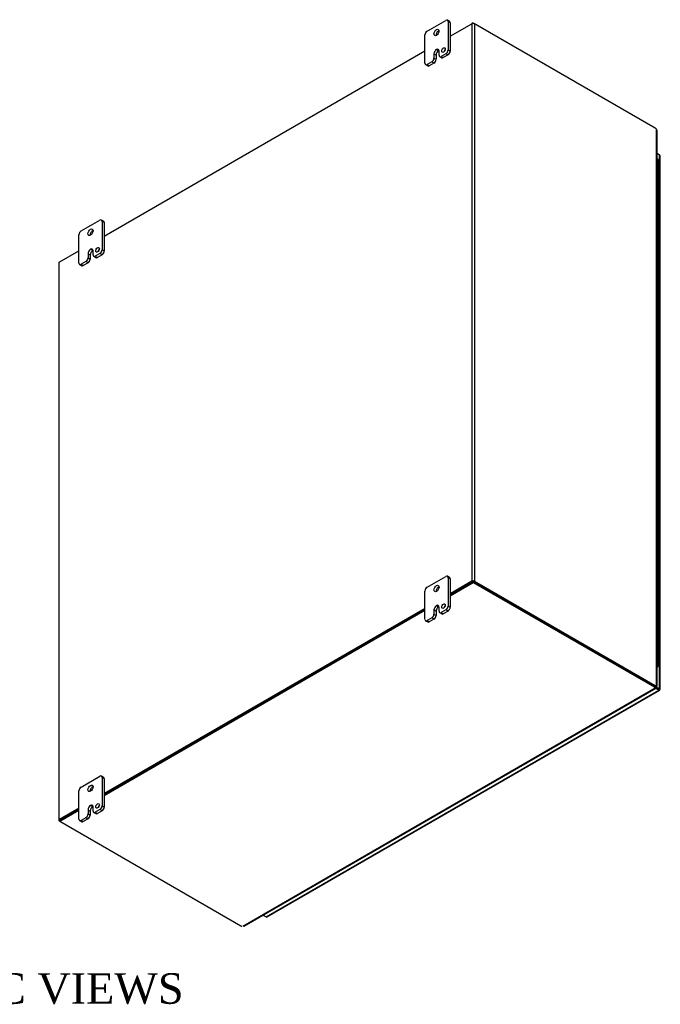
# Model space of a CAD drawing. Header units: inches. Extents: x 14 to 237, y 6 to 158.
# Tile 9 of 9: x 206 to 237, y 109 to 157. Entities that reach past the tile are written whole.
import ezdxf
from ezdxf.enums import TextEntityAlignment as Align

# ---------------------------------------------------------------- set-up
doc = ezdxf.new("R2010")
doc.units = ezdxf.units.IN
doc.header["$MEASUREMENT"] = 0
for name, color, linetype in [('COM48496', 7, 'CONTINUOUS'), ('COM70236-4', 7, 'CONTINUOUS'), ('COM71782-3', 7, 'CONTINUOUS'), ('DEFAULT', 7, 'CONTINUOUS'), ('FET07710', 7, 'CONTINUOUS'), ('HNG10620-38B', 7, 'CONTINUOUS'), ('HNG10620-38C', 7, 'CONTINUOUS'), ('HNG10620-38P', 7, 'CONTINUOUS')]:
    doc.layers.add(name, color=color, linetype=linetype)
doc.styles.add('SEACAD_TIMES_NEW_ROMAN', font='times.ttf')

msp = doc.modelspace()

# ---------------------------------------------------------------- linework, layer by layer
at = {"layer": 'COM48496', "color": 7}
for p, q in [((227.062, 156.293), (228.132, 156.911)), ((228.132, 156.911), (228.132, 129.571)), ((228.254, 156.911), (228.254, 129.571)), ((237.116, 151.795), (228.254, 156.911)), ((210.091, 146.496), (225.824, 155.579)), ((237.183, 124.435), (237.183, 151.737)), ((237.208, 124.421), (237.208, 151.681)), ((207.889, 145.224), (208.854, 145.781)), ((207.864, 145.189), (207.864, 117.849)), ((207.889, 117.884), (207.889, 145.224)), ((228.132, 129.571), (227.062, 128.953)), ((228.173, 129.548), (227.062, 128.906)), ((228.213, 129.548), (237.075, 124.431)), ((228.254, 129.571), (237.116, 124.455)), ((225.824, 128.239), (210.091, 119.155)), ((225.824, 128.192), (210.091, 119.108)), ((237.116, 124.455), (237.075, 124.431)), ((237.142, 124.412), (237.183, 124.435)), ((237.172, 124.421), (237.183, 124.414)), ((237.183, 124.414), (237.172, 124.421)), ((237.181, 124.421), (237.206, 124.418)), ((208.854, 118.441), (207.889, 117.884)), ((208.854, 118.394), (207.93, 117.861)), ((207.91, 117.802), (207.889, 117.814))]:
    msp.add_line(p, q, dxfattribs=at)
for centre, radius, start, end in [((237.134, 151.681), 0.0746, 0.3232, 48.8002), ((237.177, 124.343), 0.0781, 87.6094, 112.6532), ((237.188, 124.463), 0.0494, 264.0996, 291.6339)]:
    msp.add_arc(centre, radius, start, end, dxfattribs=at)
for centre, major_axis, start_param, end_param in [((228.193, 156.876), (-0.0864, 0), 3.926991, 5.497787), ((237.116, 151.632), (-0.1, 0.173), 5.006396, 5.497787), ((207.95, 145.189), (0.0864, 0), 2.356194, 3.141593), ((228.193, 129.536), (0.0864, 0), 0.785398, 2.356194), ((237.075, 124.594), (0.1, -0.173), 5.497787, 5.989178), ((237.116, 124.618), (0.1, -0.173), 5.497787, 5.989178), ((207.95, 117.849), (0.0864, 0), 2.356194, 3.926991)]:
    msp.add_ellipse(centre, major_axis=major_axis, ratio=0.57735, start_param=start_param, end_param=end_param, dxfattribs=at)
msp.add_open_spline([(237.183, 124.435), (237.184, 124.435), (237.186, 124.435), (237.19, 124.434), (237.193, 124.432), (237.196, 124.431), (237.198, 124.43), (237.2, 124.429), (237.202, 124.428), (237.204, 124.427), (237.206, 124.425), (237.208, 124.423), (237.208, 124.421), (237.208, 124.419), (237.207, 124.418), (237.206, 124.418)], degree=3, knots=[0, 0, 0, 0, 0.058839, 0.117335, 0.175479, 0.233264, 0.290679, 0.347718, 0.404373, 0.460635, 0.516498, 0.640635, 0.762642, 0.882451, 1, 1, 1, 1], dxfattribs=at)
at = {"layer": 'COM70236-4', "color": 7}
for p, q in [((228.193, 156.947), (228.132, 156.911)), ((228.193, 156.926), (228.193, 156.947)), ((228.193, 156.947), (228.254, 156.911)), ((227.062, 128.906), (228.193, 129.559)), ((227.062, 128.859), (228.193, 129.512)), ((228.193, 129.559), (228.193, 129.512)), ((228.193, 129.559), (237.075, 124.431)), ((228.193, 129.512), (237.075, 124.384)), ((210.091, 119.108), (225.824, 128.192)), ((210.091, 119.061), (225.824, 128.145)), ((216.887, 112.651), (237.125, 124.336)), ((216.938, 112.651), (237.151, 124.321)), ((237.075, 124.431), (237.075, 124.384)), ((237.125, 124.383), (237.125, 124.336)), ((237.144, 124.347), (237.133, 124.353)), ((237.133, 124.353), (237.144, 124.347)), ((237.137, 124.345), (237.153, 124.325)), ((207.91, 117.849), (208.854, 118.394)), ((207.91, 117.802), (208.854, 118.347)), ((207.91, 117.849), (207.91, 117.802)), ((207.91, 117.802), (216.792, 112.674))]:
    msp.add_line(p, q, dxfattribs=at)
for centre, radius, start, end in [((237.203, 124.387), 0.0781, 187.3468, 212.3906), ((237.105, 124.318), 0.0481, 7.9737, 36.2928)]:
    msp.add_arc(centre, radius, start, end, dxfattribs=at)
for centre, major_axis, start_param, end_param in [((236.934, 124.35), (0.2, 0), 0.294007, 0.785398), ((236.934, 124.302), (0.2, 0), 0.294007, 0.785398), ((216.934, 112.755), (-0.2, 0), 0.785398, 1.119177)]:
    msp.add_ellipse(centre, major_axis=major_axis, ratio=0.57735, start_param=start_param, end_param=end_param, dxfattribs=at)
msp.add_open_spline([(237.125, 124.336), (237.129, 124.332), (237.133, 124.329), (237.14, 124.324), (237.143, 124.322), (237.148, 124.321), (237.149, 124.321), (237.152, 124.322), (237.153, 124.323), (237.153, 124.325)], degree=3, knots=[0, 0, 0, 0, 0.25, 0.25, 0.5, 0.5, 0.75, 0.75, 1, 1, 1, 1], dxfattribs=at)
at = {"layer": 'COM71782-3', "color": 7}
for p, q in [((237.337, 150.469), (237.208, 150.543)), ((237.337, 124.301), (237.337, 150.469)), ((237.363, 124.266), (237.363, 150.434)), ((218.038, 113.112), (237.296, 124.231)), ((218.082, 113.108), (237.34, 124.226)), ((236.949, 124.526), (236.93, 124.515)), ((236.949, 124.547), (236.949, 124.526)), ((236.949, 124.526), (237.337, 124.301)), ((237.126, 124.376), (237.297, 124.278)), ((237.296, 124.278), (237.126, 124.376)), ((237.296, 124.231), (237.145, 124.318)), ((237.297, 124.278), (237.296, 124.278)), ((237.354, 124.244), (237.296, 124.278)), ((237.297, 124.278), (237.297, 124.278)), ((237.297, 124.278), (237.337, 124.254)), ((237.354, 124.244), (237.297, 124.278)), ((217.887, 113.199), (218.038, 113.112))]:
    msp.add_line(p, q, dxfattribs=at)
for centre, major_axis, ratio, start_param, end_param in [((237.276, 150.434), (-0.0864, 0), 0.57735, 3.141593, 3.926991), ((237.276, 124.289), (-0.0288, 0.0166), 0.000948, 2.355648, 3.926445), ((237.296, 124.301), (-0.0432, 0.0748), 0.57735, 2.356194, 3.587154), ((237.276, 124.289), (-0.0288, 0.0166), 0.000948, 2.356741, 3.927537), ((237.276, 124.266), (-0.0864, 0), 0.57735, 2.696031, 3.926991), ((237.276, 124.289), (0.0864, -0.0498), 0.000948, -0.784852, -0.445015), ((237.276, 124.289), (0.0863, -0.0499), 0.000948, 0.445015, 0.784852), ((218.038, 113.182), (-0.0432, 0.0748), 0.57735, 2.356194, 3.141593)]:
    msp.add_ellipse(centre, major_axis=major_axis, ratio=ratio, start_param=start_param, end_param=end_param, dxfattribs=at)
at = {"layer": 'FET07710', "color": 7}
for p, q in [((225.93, 156.544), (226.85, 157.075)), ((227.031, 157.022), (226.925, 157.083)), ((226.956, 157.014), (226.956, 155.626)), ((227.062, 156.953), (226.956, 157.014)), ((227.062, 156.953), (227.062, 155.565)), ((225.824, 154.973), (225.824, 156.361)), ((226.39, 155.646), (226.39, 155.646)), ((226.39, 155.646), (226.496, 155.585)), ((226.39, 155.646), (226.496, 155.585)), ((226.496, 155.585), (226.496, 155.585)), ((226.514, 155.371), (226.514, 155.575)), ((226.956, 155.626), (227.062, 155.565)), ((226.161, 155.044), (225.93, 154.911)), ((226.267, 154.983), (226.161, 155.044)), ((226.267, 155.432), (226.267, 155.228)), ((226.267, 155.432), (226.373, 155.371)), ((226.267, 155.228), (226.373, 155.167)), ((226.373, 155.371), (226.373, 155.167)), ((226.545, 155.302), (226.651, 155.241)), ((226.85, 155.442), (226.62, 155.309)), ((226.62, 155.309), (226.726, 155.248)), ((226.956, 155.381), (226.726, 155.248)), ((226.956, 155.381), (226.85, 155.442)), ((225.855, 154.904), (225.961, 154.843)), ((225.93, 154.911), (226.036, 154.85)), ((226.267, 154.983), (226.036, 154.85)), ((208.96, 146.747), (209.879, 147.277)), ((210.06, 147.224), (209.954, 147.285)), ((209.985, 147.216), (209.985, 145.828)), ((210.091, 147.155), (209.985, 147.216)), ((210.091, 147.155), (210.091, 145.767)), ((208.854, 145.175), (208.854, 146.563)), ((209.42, 145.848), (209.42, 145.848)), ((209.42, 145.848), (209.526, 145.787)), ((209.42, 145.848), (209.525, 145.787)), ((209.985, 145.828), (210.091, 145.767)), ((209.296, 145.634), (209.296, 145.43)), ((209.296, 145.634), (209.402, 145.573)), ((209.296, 145.43), (209.402, 145.369)), ((209.402, 145.573), (209.402, 145.369)), ((209.526, 145.787), (209.525, 145.787)), ((209.543, 145.573), (209.543, 145.777)), ((209.574, 145.504), (209.68, 145.443)), ((209.879, 145.644), (209.649, 145.511)), ((209.649, 145.511), (209.755, 145.45)), ((209.985, 145.583), (209.755, 145.45)), ((209.985, 145.583), (209.879, 145.644)), ((208.885, 145.106), (208.991, 145.045)), ((209.19, 145.246), (208.96, 145.114)), ((208.96, 145.114), (209.066, 145.052)), ((209.296, 145.185), (209.066, 145.052)), ((209.296, 145.185), (209.19, 145.246)), ((225.93, 129.273), (226.85, 129.804)), ((227.031, 129.751), (226.925, 129.812)), ((226.956, 129.743), (226.956, 128.355)), ((227.062, 129.682), (226.956, 129.743)), ((227.062, 129.682), (227.062, 128.294)), ((225.824, 127.702), (225.824, 129.09)), ((226.267, 128.161), (226.267, 127.957)), ((226.267, 128.161), (226.373, 128.1)), ((226.373, 128.1), (226.373, 127.896)), ((226.39, 128.375), (226.39, 128.375)), ((226.39, 128.375), (226.496, 128.314)), ((226.39, 128.375), (226.496, 128.314)), ((226.496, 128.314), (226.496, 128.314)), ((226.514, 128.1), (226.514, 128.304)), ((226.545, 128.031), (226.651, 127.97)), ((226.85, 128.171), (226.62, 128.038)), ((226.62, 128.038), (226.726, 127.977)), ((226.956, 128.11), (226.726, 127.977)), ((226.956, 128.11), (226.85, 128.171)), ((226.956, 128.355), (227.062, 128.294)), ((225.855, 127.633), (225.961, 127.572)), ((226.161, 127.773), (225.93, 127.641)), ((225.93, 127.641), (226.036, 127.579)), ((226.267, 127.712), (226.036, 127.579)), ((226.267, 127.712), (226.161, 127.773)), ((226.267, 127.957), (226.373, 127.896)), ((208.96, 119.476), (209.879, 120.006)), ((210.06, 119.953), (209.954, 120.014)), ((209.985, 119.945), (209.985, 118.557)), ((210.091, 119.884), (209.985, 119.945)), ((210.091, 119.884), (210.091, 118.496)), ((208.854, 117.904), (208.854, 119.292)), ((209.296, 118.363), (209.296, 118.159)), ((209.296, 118.363), (209.402, 118.302)), ((209.42, 118.577), (209.42, 118.577)), ((209.42, 118.577), (209.526, 118.516)), ((209.42, 118.577), (209.525, 118.516)), ((209.526, 118.516), (209.525, 118.516)), ((209.543, 118.302), (209.543, 118.506)), ((209.879, 118.373), (209.649, 118.241)), ((209.985, 118.312), (209.755, 118.179)), ((209.985, 118.312), (209.879, 118.373)), ((209.985, 118.557), (210.091, 118.496)), ((208.885, 117.835), (208.991, 117.774)), ((209.19, 117.975), (208.96, 117.843)), ((208.96, 117.843), (209.066, 117.781)), ((209.296, 117.914), (209.066, 117.781)), ((209.296, 117.914), (209.19, 117.975)), ((209.296, 118.159), (209.402, 118.098)), ((209.402, 118.302), (209.402, 118.098)), ((209.574, 118.233), (209.68, 118.172)), ((209.649, 118.241), (209.755, 118.179))]:
    msp.add_line(p, q, dxfattribs=at)
for centre, major_axis, start_param, end_param in [((226.85, 156.953), (-0.075, -0.13), 2.356194, 3.926991), ((226.956, 156.892), (-0.075, -0.13), 2.356194, 3.141593), ((225.93, 156.422), (0.075, 0.13), 0.785398, 2.356194), ((226.496, 156.422), (0.088, 0.152), 0.649107, 2.492486), ((226.39, 155.503), (0.087, 0.151), 0.785398, 2.356194), ((226.496, 155.442), (0.087, 0.151), 0.785398, 2.356194), ((226.39, 155.504), (-0.087, -0.151), 2.356194, 3.926991), ((226.496, 155.443), (-0.087, -0.151), 3.793313, 3.926991), ((226.841, 155.56), (0.062, 0.108), 1.008936, 2.132657), ((226.85, 155.565), (-0.075, -0.13), 0.785398, 2.356194), ((226.956, 155.504), (0.075, 0.13), 3.926991, 5.497787), ((226.161, 155.167), (-0.075, -0.13), 0.785398, 2.356194), ((226.267, 155.106), (0.075, 0.13), 3.926991, 5.497787), ((226.62, 155.432), (0.075, 0.13), 2.356194, 3.926991), ((226.726, 155.371), (0.075, 0.13), 3.141593, 3.926991), ((225.93, 155.034), (0.075, 0.13), 2.356194, 3.926991), ((226.036, 154.973), (0.075, 0.13), 3.141593, 3.926991), ((209.879, 147.155), (-0.075, -0.13), 2.356194, 3.926991), ((209.985, 147.094), (-0.075, -0.13), 2.356194, 3.141593), ((208.96, 146.624), (0.075, 0.13), 0.785398, 2.356194), ((209.525, 146.624), (0.087, 0.152), 0.649107, 2.492486), ((209.42, 145.705), (0.087, 0.151), 0.785398, 2.356194), ((209.42, 145.706), (-0.087, -0.151), 2.356194, 3.926991), ((209.87, 145.762), (0.063, 0.108), 1.008936, 2.132657), ((209.879, 145.767), (-0.075, -0.13), 0.785398, 2.356194), ((209.19, 145.369), (-0.075, -0.13), 0.785398, 2.356194), ((209.296, 145.308), (0.075, 0.13), 3.926991, 5.497787), ((209.525, 145.644), (0.087, 0.151), 0.785398, 2.356194), ((209.526, 145.645), (-0.087, -0.151), 3.793313, 3.926991), ((209.649, 145.634), (0.075, 0.13), 2.356194, 3.926991), ((209.755, 145.573), (0.075, 0.13), 3.141593, 3.926991), ((209.985, 145.706), (0.075, 0.13), 3.926991, 5.497787), ((208.96, 145.236), (0.075, 0.13), 2.356194, 3.926991), ((209.066, 145.175), (0.075, 0.13), 3.141593, 3.926991), ((226.85, 129.682), (-0.075, -0.13), 2.356194, 3.926991), ((226.956, 129.621), (-0.075, -0.13), 2.356194, 3.141593), ((225.93, 129.151), (0.075, 0.13), 0.785398, 2.356194), ((226.496, 129.151), (0.088, 0.152), 0.649107, 2.492486), ((226.39, 128.232), (0.087, 0.151), 0.785398, 2.356194), ((226.496, 128.171), (0.087, 0.151), 0.785398, 2.356194), ((226.39, 128.233), (-0.087, -0.151), 2.356194, 3.926991), ((226.496, 128.172), (-0.087, -0.151), 3.793313, 3.926991), ((226.62, 128.161), (0.075, 0.13), 2.356194, 3.926991), ((226.726, 128.1), (0.075, 0.13), 3.141593, 3.926991), ((226.841, 128.289), (0.062, 0.108), 1.008936, 2.132657), ((226.85, 128.294), (-0.075, -0.13), 0.785398, 2.356194), ((226.956, 128.233), (0.075, 0.13), 3.926991, 5.497787), ((225.93, 127.763), (0.075, 0.13), 2.356194, 3.926991), ((226.036, 127.702), (0.075, 0.13), 3.141593, 3.926991), ((226.161, 127.896), (-0.075, -0.13), 0.785398, 2.356194), ((226.267, 127.835), (0.075, 0.13), 3.926991, 5.497787), ((209.879, 119.884), (-0.075, -0.13), 2.356194, 3.926991), ((209.985, 119.823), (-0.075, -0.13), 2.356194, 3.141593), ((208.96, 119.353), (0.075, 0.13), 0.785398, 2.356194), ((209.525, 119.353), (0.087, 0.152), 0.649107, 2.492486), ((209.42, 118.435), (0.087, 0.151), 0.785398, 2.356194), ((209.525, 118.373), (0.087, 0.151), 0.785398, 2.356194), ((209.42, 118.435), (-0.087, -0.151), 2.356194, 3.926991), ((209.526, 118.374), (-0.087, -0.151), 3.793313, 3.926991), ((209.87, 118.491), (0.062, 0.108), 1.008936, 2.132657), ((209.879, 118.496), (-0.075, -0.13), 0.785398, 2.356194), ((209.985, 118.435), (0.075, 0.13), 3.926991, 5.497787), ((208.96, 117.965), (0.075, 0.13), 2.356194, 3.926991), ((209.19, 118.098), (-0.075, -0.13), 0.785398, 2.356194), ((209.296, 118.037), (0.075, 0.13), 3.926991, 5.497787), ((209.649, 118.363), (0.075, 0.13), 2.356194, 3.926991), ((209.755, 118.302), (0.075, 0.13), 3.141593, 3.926991), ((209.066, 117.904), (0.075, 0.13), 3.141593, 3.926991)]:
    msp.add_ellipse(centre, major_axis=major_axis, ratio=0.57735, start_param=start_param, end_param=end_param, dxfattribs=at)
for centre, major_axis in [((226.39, 156.483), (0.087, 0.152)), ((226.735, 155.621), (0.063, 0.108)), ((209.42, 146.685), (0.088, 0.152)), ((209.764, 145.823), (0.062, 0.108)), ((226.39, 129.212), (0.088, 0.152)), ((226.735, 128.35), (0.063, 0.108)), ((209.42, 119.414), (0.088, 0.152)), ((209.764, 118.552), (0.062, 0.108))]:
    msp.add_ellipse(centre, major_axis=major_axis, ratio=0.57735, dxfattribs=at)
at = {"layer": 'HNG10620-38B', "color": 7}
for p, q in [((237.266, 148.927), (237.266, 149.58)), ((237.266, 147.62), (237.266, 148.273)), ((237.266, 146.314), (237.266, 146.967)), ((237.266, 145.007), (237.266, 145.661)), ((237.266, 143.701), (237.266, 144.354)), ((237.266, 142.395), (237.266, 143.048)), ((237.266, 141.088), (237.266, 141.741)), ((237.266, 139.782), (237.266, 140.435)), ((237.266, 138.475), (237.266, 139.129)), ((237.266, 137.169), (237.266, 137.822)), ((237.266, 135.863), (237.266, 136.516)), ((237.266, 134.556), (237.266, 135.21)), ((237.266, 133.25), (237.266, 133.903)), ((237.266, 131.944), (237.266, 132.597)), ((237.266, 130.637), (237.266, 131.29)), ((237.266, 129.331), (237.266, 129.984)), ((237.266, 128.024), (237.266, 128.678)), ((237.266, 126.718), (237.266, 127.371)), ((237.266, 125.412), (237.266, 126.065))]:
    msp.add_line(p, q, dxfattribs=at)
for centre, major_axis, start_param, end_param in [((237.143, 149.58), (-0.123, 0), 3.141593, 4.157881), ((237.143, 148.927), (-0.123, 0), 3.141593, 4.157881), ((237.143, 148.273), (-0.123, 0), 3.141593, 4.157881), ((237.143, 147.62), (-0.123, 0), 3.141593, 4.157881), ((237.143, 146.967), (-0.123, 0), 3.141593, 4.157881), ((237.143, 146.314), (-0.123, 0), 3.141593, 4.157881), ((237.143, 145.661), (-0.123, 0), 3.141593, 4.157881), ((237.143, 145.007), (-0.123, 0), 3.141593, 4.157881), ((237.143, 144.354), (-0.123, 0), 3.141593, 4.157881), ((237.143, 143.701), (-0.123, 0), 3.141593, 4.157881), ((237.143, 143.048), (-0.123, 0), 3.141593, 4.157881), ((237.143, 142.395), (-0.123, 0), 3.141593, 4.157881), ((237.143, 141.741), (-0.123, 0), 3.141593, 4.157881), ((237.143, 141.088), (-0.123, 0), 3.141593, 4.157881), ((237.143, 140.435), (-0.123, 0), 3.141593, 4.157881), ((237.143, 139.782), (-0.123, 0), 3.141593, 4.157881), ((237.143, 139.129), (-0.123, 0), 3.141593, 4.157881), ((237.143, 138.475), (-0.123, 0), 3.141593, 4.157881), ((237.143, 137.822), (-0.123, 0), 3.141593, 4.157881), ((237.143, 137.169), (-0.123, 0), 3.141593, 4.157881), ((237.143, 136.516), (-0.123, 0), 3.141593, 4.157881), ((237.143, 135.863), (-0.123, 0), 3.141593, 4.157881), ((237.143, 135.21), (-0.123, 0), 3.141593, 4.157881), ((237.143, 134.556), (-0.123, 0), 3.141593, 4.157881), ((237.143, 133.903), (-0.123, 0), 3.141593, 4.157881), ((237.143, 133.25), (-0.123, 0), 3.141593, 4.157881), ((237.143, 132.597), (-0.123, 0), 3.141593, 4.157881), ((237.143, 131.944), (-0.123, 0), 3.141593, 4.157881), ((237.143, 131.29), (-0.123, 0), 3.141593, 4.157881), ((237.143, 130.637), (-0.123, 0), 3.141593, 4.157881), ((237.143, 129.984), (-0.123, 0), 3.141593, 4.157881), ((237.143, 129.331), (-0.123, 0), 3.141593, 4.157881), ((237.143, 128.678), (-0.123, 0), 3.141593, 4.157881), ((237.143, 128.024), (-0.123, 0), 3.141593, 4.157881), ((237.143, 127.371), (-0.123, 0), 3.141593, 4.157881), ((237.143, 126.718), (-0.123, 0), 3.141593, 4.157881), ((237.143, 126.065), (-0.123, 0), 3.141593, 4.157881), ((237.143, 125.412), (-0.123, 0), 2.125304, 4.157881), ((237.143, 125.412), (-0.075, 0), 2.612966, 3.670219)]:
    msp.add_ellipse(centre, major_axis=major_axis, ratio=0.57735, start_param=start_param, end_param=end_param, dxfattribs=at)
at = {"layer": 'HNG10620-38C', "color": 7}
for p, q in [((237.266, 149.58), (237.266, 150.233)), ((237.266, 148.273), (237.266, 148.927)), ((237.266, 146.967), (237.266, 147.62)), ((237.266, 145.661), (237.266, 146.314)), ((237.266, 144.354), (237.266, 145.007)), ((237.266, 143.048), (237.266, 143.701)), ((237.266, 141.741), (237.266, 142.395)), ((237.266, 140.435), (237.266, 141.088)), ((237.266, 139.129), (237.266, 139.782)), ((237.266, 137.822), (237.266, 138.475)), ((237.266, 136.516), (237.266, 137.169)), ((237.266, 135.21), (237.266, 135.863)), ((237.266, 133.903), (237.266, 134.556)), ((237.266, 132.597), (237.266, 133.25)), ((237.266, 131.29), (237.266, 131.944)), ((237.266, 129.984), (237.266, 130.637)), ((237.266, 128.678), (237.266, 129.331)), ((237.266, 127.371), (237.266, 128.024)), ((237.266, 126.065), (237.266, 126.718))]:
    msp.add_line(p, q, dxfattribs=at)
for centre in [(237.143, 150.233), (237.143, 149.58), (237.143, 148.927), (237.143, 148.273), (237.143, 147.62), (237.143, 146.967), (237.143, 146.314), (237.143, 145.661), (237.143, 145.007), (237.143, 144.354), (237.143, 143.701), (237.143, 143.048), (237.143, 142.395), (237.143, 141.741), (237.143, 141.088), (237.143, 140.435), (237.143, 139.782), (237.143, 139.129), (237.143, 138.475), (237.143, 137.822), (237.143, 137.169), (237.143, 136.516), (237.143, 135.863), (237.143, 135.21), (237.143, 134.556), (237.143, 133.903), (237.143, 133.25), (237.143, 132.597), (237.143, 131.944), (237.143, 131.29), (237.143, 130.637), (237.143, 129.984), (237.143, 129.331), (237.143, 128.678), (237.143, 128.024), (237.143, 127.371), (237.143, 126.718), (237.143, 126.065)]:
    msp.add_ellipse(centre, major_axis=(0.123, 0), ratio=0.57735, start_param=0, end_param=1.016289, dxfattribs=at)
at = {"layer": 'HNG10620-38P', "color": 7}
msp.add_ellipse((237.143, 125.412), major_axis=(-0.075, 0), ratio=0.57735, start_param=2.612966, end_param=3.670219, dxfattribs=at)

# ---------------------------------------------------------------- texts
at = {"layer": 'DEFAULT', "color": 7, "style": 'SEACAD_TIMES_NEW_ROMAN'}
msp.add_text('ISOMETRIC VIEWS', height=1.5, dxfattribs=at).set_placement((194.036, 110.349), align=Align.TOP_LEFT)

doc.saveas('drawing.dxf')
